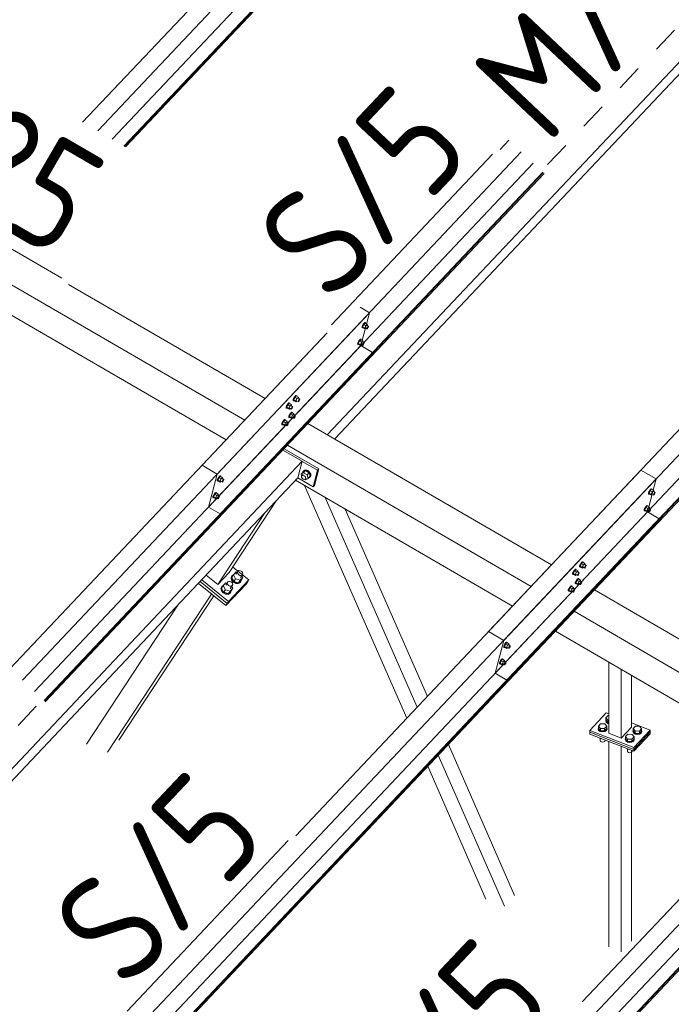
# Model space of a CAD drawing. Header units: millimetres. Extents: x -681 to 506, y -45 to 794.
# Tile 207 of 256: x -125 to -96, y 617 to 662. Entities that reach past the tile are written whole.
import ezdxf

# ---------------------------------------------------------------- set-up
doc = ezdxf.new("R2010")
doc.units = ezdxf.units.MM
doc.header["$LTSCALE"] = 0.6
doc.linetypes.add('XKITLINE00', pattern=[0])
doc.linetypes.add('XKITLINE02', pattern=[4, 2, -2])
for name, color, linetype, lineweight in [('Bolt', 7, 'Continuous', 0), ('Part', 2, 'Continuous', 0), ('PartMark', 3, 'Continuous', 0)]:
    doc.layers.add(name, color=color, linetype=linetype, lineweight=lineweight)
doc.styles.add('ISOCPEUR', font='ISOCPEUR.TTF')

msp = doc.modelspace()

# ---------------------------------------------------------------- linework, layer by layer
at = {"layer": 'Bolt', "color": 3, "linetype": 'XKITLINE00', "lineweight": 0}
for p, q in [((-109.786, 647.964), (-109.784, 648)), ((-109.786, 647.964), (-109.763, 647.951)), ((-109.763, 648.055), (-109.784, 648)), ((-109.729, 648.115), (-109.763, 648.055)), ((-109.763, 647.951), (-109.761, 647.986)), ((-109.746, 647.945), (-109.763, 647.951)), ((-109.761, 647.986), (-109.739, 648.042)), ((-109.704, 648.098), (-109.755, 647.993)), ((-109.662, 647.939), (-109.755, 647.993)), ((-109.755, 647.993), (-109.742, 647.954)), ((-109.737, 647.952), (-109.746, 647.945)), ((-109.742, 647.954), (-109.649, 647.901)), ((-109.739, 648.042), (-109.705, 648.102)), ((-109.691, 648.164), (-109.729, 648.115)), ((-109.705, 648.102), (-109.668, 648.15)), ((-109.641, 648.165), (-109.704, 648.098)), ((-109.611, 648.044), (-109.704, 648.098)), ((-109.659, 648.188), (-109.691, 648.164)), ((-109.668, 648.15), (-109.636, 648.175)), ((-109.662, 647.939), (-109.611, 648.044)), ((-109.662, 647.939), (-109.649, 647.901)), ((-109.643, 648.182), (-109.659, 648.188)), ((-109.649, 647.901), (-109.613, 647.939)), ((-109.643, 648.182), (-109.62, 648.169)), ((-109.641, 648.165), (-109.548, 648.111)), ((-109.636, 648.175), (-109.62, 648.169)), ((-109.634, 647.951), (-109.56, 647.908)), ((-109.62, 648.169), (-109.621, 648.153)), ((-109.548, 648.111), (-109.611, 648.044)), ((-109.563, 648.06), (-109.488, 648.017)), ((-109.56, 647.908), (-109.559, 647.926)), ((-109.552, 647.905), (-109.56, 647.908)), ((-109.559, 647.926), (-109.548, 647.954)), ((-109.536, 647.917), (-109.552, 647.905)), ((-109.535, 648.073), (-109.548, 648.111)), ((-109.548, 647.954), (-109.531, 647.984)), ((-109.546, 648.05), (-109.535, 648.073)), ((-109.517, 647.942), (-109.536, 647.917)), ((-109.531, 647.984), (-109.512, 648.008)), ((-109.5, 647.972), (-109.517, 647.942)), ((-109.512, 648.008), (-109.497, 648.02)), ((-109.49, 647.999), (-109.5, 647.972)), ((-109.497, 648.02), (-109.488, 648.017)), ((-109.488, 648.017), (-109.49, 647.999)), ((-109.888, 647.408), (-109.926, 647.36)), ((-109.903, 647.346), (-109.865, 647.395)), ((-109.838, 647.409), (-109.902, 647.342)), ((-109.857, 647.433), (-109.888, 647.408)), ((-109.865, 647.395), (-109.834, 647.419)), ((-109.84, 647.426), (-109.857, 647.433)), ((-109.84, 647.426), (-109.817, 647.413)), ((-109.838, 647.409), (-109.746, 647.356)), ((-109.834, 647.419), (-109.817, 647.413)), ((-109.817, 647.413), (-109.818, 647.398)), ((-109.984, 647.209), (-109.981, 647.244)), ((-109.984, 647.209), (-109.961, 647.195)), ((-109.96, 647.3), (-109.981, 647.244)), ((-109.961, 647.195), (-109.958, 647.231)), ((-109.944, 647.189), (-109.961, 647.195)), ((-109.926, 647.36), (-109.96, 647.3)), ((-109.958, 647.231), (-109.937, 647.286)), ((-109.902, 647.342), (-109.952, 647.237)), ((-109.859, 647.183), (-109.952, 647.237)), ((-109.952, 647.237), (-109.939, 647.199)), ((-109.935, 647.196), (-109.944, 647.189)), ((-109.939, 647.199), (-109.846, 647.145)), ((-109.937, 647.286), (-109.903, 647.346)), ((-109.809, 647.289), (-109.902, 647.342)), ((-109.859, 647.183), (-109.809, 647.289)), ((-109.859, 647.183), (-109.846, 647.145)), ((-109.846, 647.145), (-109.81, 647.183)), ((-109.832, 647.196), (-109.757, 647.153)), ((-109.746, 647.356), (-109.809, 647.289)), ((-109.76, 647.305), (-109.686, 647.261)), ((-109.757, 647.153), (-109.756, 647.17)), ((-109.749, 647.15), (-109.757, 647.153)), ((-109.756, 647.17), (-109.746, 647.198)), ((-109.733, 647.162), (-109.749, 647.15)), ((-109.733, 647.317), (-109.746, 647.356)), ((-109.746, 647.198), (-109.729, 647.228)), ((-109.743, 647.295), (-109.733, 647.317)), ((-109.715, 647.186), (-109.733, 647.162)), ((-109.729, 647.228), (-109.71, 647.252)), ((-109.698, 647.216), (-109.715, 647.186)), ((-109.71, 647.252), (-109.694, 647.265)), ((-109.687, 647.244), (-109.698, 647.216)), ((-109.694, 647.265), (-109.686, 647.261)), ((-109.686, 647.261), (-109.687, 647.244)), ((-112.89, 644.743), (-112.911, 644.688)), ((-112.856, 644.803), (-112.89, 644.743)), ((-112.888, 644.674), (-112.866, 644.729)), ((-112.831, 644.786), (-112.882, 644.68)), ((-112.866, 644.729), (-112.832, 644.789)), ((-112.818, 644.851), (-112.856, 644.803)), ((-112.832, 644.789), (-112.795, 644.838)), ((-112.768, 644.853), (-112.831, 644.786)), ((-112.738, 644.732), (-112.831, 644.786)), ((-112.787, 644.876), (-112.818, 644.851)), ((-112.795, 644.838), (-112.763, 644.862)), ((-112.789, 644.626), (-112.738, 644.732)), ((-112.77, 644.87), (-112.787, 644.876)), ((-112.77, 644.87), (-112.747, 644.856)), ((-112.768, 644.853), (-112.675, 644.799)), ((-112.763, 644.862), (-112.747, 644.856)), ((-112.747, 644.856), (-112.748, 644.841)), ((-112.675, 644.799), (-112.738, 644.732)), ((-112.69, 644.748), (-112.615, 644.705)), ((-112.662, 644.76), (-112.675, 644.799)), ((-112.673, 644.738), (-112.662, 644.76)), ((-112.639, 644.696), (-112.624, 644.708)), ((-112.624, 644.708), (-112.615, 644.705)), ((-113.23, 644.316), (-113.228, 644.352)), ((-113.23, 644.316), (-113.207, 644.303)), ((-113.207, 644.407), (-113.228, 644.352)), ((-113.173, 644.467), (-113.207, 644.407)), ((-113.207, 644.303), (-113.205, 644.338)), ((-113.191, 644.296), (-113.207, 644.303)), ((-113.205, 644.338), (-113.183, 644.393)), ((-113.148, 644.45), (-113.199, 644.344)), ((-113.106, 644.291), (-113.199, 644.344)), ((-113.199, 644.344), (-113.186, 644.306)), ((-113.181, 644.304), (-113.191, 644.296)), ((-113.186, 644.306), (-113.093, 644.252)), ((-113.183, 644.393), (-113.149, 644.453)), ((-113.135, 644.516), (-113.173, 644.467)), ((-113.149, 644.453), (-113.112, 644.502)), ((-113.085, 644.517), (-113.148, 644.45)), ((-113.055, 644.396), (-113.148, 644.45)), ((-113.104, 644.54), (-113.135, 644.516)), ((-113.112, 644.502), (-113.08, 644.527)), ((-113.106, 644.291), (-113.055, 644.396)), ((-113.106, 644.291), (-113.093, 644.252)), ((-113.087, 644.534), (-113.104, 644.54)), ((-113.093, 644.252), (-113.057, 644.291)), ((-113.087, 644.534), (-113.064, 644.52)), ((-113.085, 644.517), (-112.992, 644.463)), ((-113.08, 644.527), (-113.064, 644.52)), ((-113.078, 644.303), (-113.004, 644.26)), ((-113.064, 644.52), (-113.065, 644.505)), ((-112.992, 644.463), (-113.055, 644.396)), ((-113.007, 644.412), (-112.932, 644.369)), ((-113.004, 644.26), (-113.003, 644.278)), ((-112.996, 644.257), (-113.004, 644.26)), ((-113.003, 644.278), (-112.992, 644.305)), ((-112.98, 644.269), (-112.996, 644.257)), ((-112.979, 644.425), (-112.992, 644.463)), ((-112.992, 644.305), (-112.975, 644.335)), ((-112.99, 644.402), (-112.979, 644.425)), ((-112.961, 644.293), (-112.98, 644.269)), ((-112.975, 644.335), (-112.956, 644.36)), ((-112.944, 644.323), (-112.961, 644.293)), ((-112.956, 644.36), (-112.941, 644.372)), ((-112.934, 644.351), (-112.944, 644.323)), ((-112.941, 644.372), (-112.932, 644.369)), ((-112.932, 644.369), (-112.934, 644.351)), ((-112.913, 644.652), (-112.911, 644.688)), ((-112.913, 644.652), (-112.89, 644.639)), ((-112.89, 644.639), (-112.888, 644.674)), ((-112.873, 644.632), (-112.89, 644.639)), ((-112.789, 644.626), (-112.882, 644.68)), ((-112.882, 644.68), (-112.869, 644.642)), ((-112.864, 644.639), (-112.873, 644.632)), ((-112.869, 644.642), (-112.776, 644.588)), ((-112.789, 644.626), (-112.776, 644.588)), ((-112.776, 644.588), (-112.74, 644.626)), ((-112.761, 644.639), (-112.687, 644.596)), ((-112.687, 644.596), (-112.686, 644.614)), ((-112.679, 644.593), (-112.687, 644.596)), ((-112.686, 644.614), (-112.675, 644.641)), ((-112.663, 644.605), (-112.679, 644.593)), ((-112.675, 644.641), (-112.658, 644.671)), ((-112.644, 644.629), (-112.663, 644.605)), ((-112.658, 644.671), (-112.639, 644.696)), ((-112.627, 644.659), (-112.644, 644.629)), ((-112.617, 644.687), (-112.627, 644.659)), ((-112.615, 644.705), (-112.617, 644.687)), ((-113.111, 643.896), (-113.108, 643.932)), ((-113.111, 643.896), (-113.088, 643.883)), ((-113.087, 643.987), (-113.108, 643.932)), ((-113.088, 643.883), (-113.085, 643.918)), ((-113.071, 643.877), (-113.088, 643.883)), ((-113.053, 644.047), (-113.087, 643.987)), ((-113.085, 643.918), (-113.064, 643.974)), ((-113.029, 644.03), (-113.079, 643.925)), ((-112.986, 643.871), (-113.079, 643.925)), ((-113.079, 643.925), (-113.066, 643.887)), ((-113.062, 643.884), (-113.071, 643.877)), ((-113.066, 643.887), (-112.973, 643.833)), ((-113.064, 643.974), (-113.03, 644.034)), ((-113.015, 644.096), (-113.053, 644.047)), ((-113.03, 644.034), (-112.992, 644.082)), ((-112.965, 644.097), (-113.029, 644.03)), ((-112.936, 643.976), (-113.029, 644.03)), ((-112.984, 644.12), (-113.015, 644.096)), ((-112.992, 644.082), (-112.961, 644.107)), ((-112.986, 643.871), (-112.936, 643.976)), ((-112.986, 643.871), (-112.973, 643.833)), ((-112.967, 644.114), (-112.984, 644.12)), ((-112.973, 643.833), (-112.937, 643.871)), ((-112.967, 644.114), (-112.944, 644.101)), ((-112.965, 644.097), (-112.873, 644.043)), ((-112.961, 644.107), (-112.944, 644.101)), ((-112.959, 643.883), (-112.885, 643.84)), ((-112.944, 644.101), (-112.945, 644.085)), ((-112.873, 644.043), (-112.936, 643.976)), ((-112.887, 643.992), (-112.813, 643.949)), ((-112.885, 643.84), (-112.883, 643.858)), ((-112.876, 643.837), (-112.885, 643.84)), ((-112.883, 643.858), (-112.873, 643.886)), ((-112.86, 643.849), (-112.876, 643.837)), ((-112.86, 644.005), (-112.873, 644.043)), ((-112.873, 643.886), (-112.856, 643.916)), ((-112.87, 643.983), (-112.86, 644.005)), ((-112.842, 643.874), (-112.86, 643.849)), ((-112.856, 643.916), (-112.837, 643.94)), ((-112.825, 643.904), (-112.842, 643.874)), ((-112.837, 643.94), (-112.821, 643.952)), ((-112.814, 643.931), (-112.825, 643.904)), ((-112.821, 643.952), (-112.813, 643.949)), ((-112.813, 643.949), (-112.814, 643.931)), ((-113.428, 643.561), (-113.425, 643.596)), ((-113.428, 643.561), (-113.405, 643.547)), ((-113.404, 643.651), (-113.425, 643.596)), ((-113.405, 643.547), (-113.402, 643.583)), ((-113.388, 643.541), (-113.405, 643.547)), ((-113.37, 643.711), (-113.404, 643.651)), ((-113.402, 643.583), (-113.381, 643.638)), ((-113.346, 643.694), (-113.396, 643.589)), ((-113.303, 643.535), (-113.396, 643.589)), ((-113.396, 643.589), (-113.383, 643.551)), ((-113.379, 643.548), (-113.388, 643.541)), ((-113.383, 643.551), (-113.29, 643.497)), ((-113.381, 643.638), (-113.347, 643.698)), ((-113.332, 643.76), (-113.37, 643.711)), ((-113.347, 643.698), (-113.309, 643.747)), ((-113.283, 643.761), (-113.346, 643.694)), ((-113.253, 643.64), (-113.346, 643.694)), ((-113.301, 643.785), (-113.332, 643.76)), ((-113.309, 643.747), (-113.278, 643.771)), ((-113.303, 643.535), (-113.253, 643.64)), ((-113.303, 643.535), (-113.29, 643.497)), ((-113.284, 643.778), (-113.301, 643.785)), ((-113.29, 643.497), (-113.254, 643.535)), ((-113.284, 643.778), (-113.261, 643.765)), ((-113.283, 643.761), (-113.19, 643.707)), ((-113.278, 643.771), (-113.261, 643.765)), ((-113.276, 643.548), (-113.202, 643.504)), ((-113.261, 643.765), (-113.262, 643.749)), ((-113.19, 643.707), (-113.253, 643.64)), ((-113.204, 643.656), (-113.13, 643.613)), ((-113.202, 643.504), (-113.2, 643.522)), ((-113.193, 643.501), (-113.202, 643.504)), ((-113.2, 643.522), (-113.19, 643.55)), ((-113.178, 643.514), (-113.193, 643.501)), ((-113.177, 643.669), (-113.19, 643.707)), ((-113.19, 643.55), (-113.173, 643.58)), ((-113.187, 643.647), (-113.177, 643.669)), ((-113.159, 643.538), (-113.178, 643.514)), ((-113.173, 643.58), (-113.154, 643.604)), ((-113.142, 643.568), (-113.159, 643.538)), ((-113.154, 643.604), (-113.138, 643.616)), ((-113.131, 643.595), (-113.142, 643.568)), ((-113.138, 643.616), (-113.13, 643.613)), ((-113.13, 643.613), (-113.131, 643.595)), ((-116.3, 641.154), (-116.334, 641.094)), ((-116.275, 641.137), (-116.326, 641.032)), ((-116.311, 641.081), (-116.277, 641.141)), ((-116.262, 641.203), (-116.3, 641.154)), ((-116.277, 641.141), (-116.239, 641.19)), ((-116.212, 641.204), (-116.275, 641.137)), ((-116.182, 641.083), (-116.275, 641.137)), ((-116.231, 641.228), (-116.262, 641.203)), ((-116.239, 641.19), (-116.207, 641.214)), ((-116.214, 641.221), (-116.231, 641.228)), ((-116.214, 641.221), (-116.191, 641.208)), ((-116.212, 641.204), (-116.119, 641.15)), ((-116.207, 641.214), (-116.191, 641.208)), ((-116.191, 641.208), (-116.192, 641.193)), ((-116.119, 641.15), (-116.182, 641.083)), ((-116.106, 641.112), (-116.119, 641.15)), ((-112.55, 641.299), (-112.458, 641.397)), ((-112.55, 641.299), (-112.44, 641.366)), ((-112.524, 641.217), (-112.55, 641.299)), ((-112.528, 641.211), (-112.506, 641.241)), ((-112.525, 641.166), (-112.528, 641.211)), ((-112.499, 641.118), (-112.525, 641.166)), ((-112.506, 641.241), (-112.459, 641.29)), ((-112.506, 641.241), (-112.464, 641.249)), ((-112.469, 641.403), (-112.427, 641.46)), ((-112.468, 641.386), (-112.469, 641.403)), ((-112.464, 641.249), (-112.415, 641.233)), ((-112.348, 641.464), (-112.458, 641.397)), ((-112.44, 641.366), (-112.348, 641.464)), ((-112.44, 641.366), (-112.279, 641.272)), ((-112.427, 641.46), (-112.41, 641.478)), ((-112.427, 641.46), (-112.351, 641.474)), ((-112.415, 641.233), (-112.371, 641.195)), ((-112.334, 641.493), (-112.41, 641.478)), ((-112.371, 641.195), (-112.345, 641.148)), ((-112.351, 641.474), (-112.26, 641.443)), ((-112.187, 641.37), (-112.348, 641.464)), ((-112.345, 641.148), (-112.342, 641.103)), ((-112.243, 641.462), (-112.334, 641.493)), ((-112.279, 641.272), (-112.187, 641.37)), ((-112.228, 641.112), (-112.279, 641.272)), ((-112.26, 641.443), (-112.179, 641.375)), ((-112.162, 641.393), (-112.243, 641.462)), ((-112.228, 641.112), (-112.136, 641.21)), ((-112.166, 641.147), (-112.202, 641.14)), ((-112.136, 641.21), (-112.187, 641.37)), ((-112.179, 641.375), (-112.13, 641.287)), ((-112.125, 641.204), (-112.166, 641.147)), ((-112.166, 641.147), (-112.149, 641.166)), ((-112.112, 641.305), (-112.162, 641.393)), ((-112.149, 641.166), (-112.107, 641.222)), ((-112.13, 641.287), (-112.125, 641.204)), ((-112.107, 641.222), (-112.112, 641.305)), ((-116.357, 641.004), (-116.355, 641.039)), ((-116.357, 641.004), (-116.334, 640.99)), ((-116.334, 641.094), (-116.355, 641.039)), ((-116.334, 640.99), (-116.332, 641.026)), ((-116.318, 640.984), (-116.334, 640.99)), ((-116.332, 641.026), (-116.311, 641.081)), ((-116.233, 640.978), (-116.326, 641.032)), ((-116.326, 641.032), (-116.313, 640.994)), ((-116.308, 640.991), (-116.318, 640.984)), ((-116.313, 640.994), (-116.22, 640.94)), ((-116.233, 640.978), (-116.182, 641.083)), ((-116.233, 640.978), (-116.22, 640.94)), ((-116.22, 640.94), (-116.184, 640.978)), ((-116.205, 640.991), (-116.131, 640.948)), ((-116.134, 641.1), (-116.059, 641.056)), ((-116.131, 640.948), (-116.13, 640.965)), ((-116.123, 640.944), (-116.131, 640.948)), ((-116.13, 640.965), (-116.119, 640.993)), ((-116.107, 640.957), (-116.123, 640.944)), ((-116.119, 640.993), (-116.102, 641.023)), ((-116.117, 641.09), (-116.106, 641.112)), ((-116.088, 640.981), (-116.107, 640.957)), ((-116.102, 641.023), (-116.083, 641.047)), ((-116.071, 641.011), (-116.088, 640.981)), ((-116.083, 641.047), (-116.068, 641.06)), ((-116.061, 641.039), (-116.071, 641.011)), ((-116.068, 641.06), (-116.059, 641.056)), ((-116.059, 641.056), (-116.061, 641.039)), ((-112.455, 641.081), (-112.499, 641.118)), ((-112.406, 641.065), (-112.455, 641.081)), ((-112.364, 641.072), (-112.406, 641.065)), ((-112.379, 641.07), (-112.338, 641.046)), ((-112.364, 641.072), (-112.318, 641.121)), ((-112.342, 641.103), (-112.364, 641.072)), ((-112.338, 641.046), (-112.228, 641.112)), ((-116.555, 640.248), (-116.552, 640.284)), ((-116.555, 640.248), (-116.532, 640.235)), ((-116.531, 640.339), (-116.552, 640.284)), ((-116.532, 640.235), (-116.529, 640.27)), ((-116.515, 640.228), (-116.532, 640.235)), ((-116.497, 640.399), (-116.531, 640.339)), ((-116.529, 640.27), (-116.508, 640.325)), ((-116.473, 640.382), (-116.523, 640.277)), ((-116.43, 640.223), (-116.523, 640.277)), ((-116.523, 640.277), (-116.51, 640.238)), ((-116.506, 640.236), (-116.515, 640.228)), ((-116.51, 640.238), (-116.417, 640.184)), ((-116.508, 640.325), (-116.474, 640.385)), ((-116.459, 640.448), (-116.497, 640.399)), ((-116.474, 640.385), (-116.436, 640.434)), ((-116.41, 640.449), (-116.473, 640.382)), ((-116.38, 640.328), (-116.473, 640.382)), ((-116.428, 640.472), (-116.459, 640.448)), ((-116.436, 640.434), (-116.405, 640.459)), ((-116.43, 640.223), (-116.38, 640.328)), ((-116.411, 640.466), (-116.428, 640.472)), ((-116.411, 640.466), (-116.388, 640.452)), ((-116.41, 640.449), (-116.317, 640.395)), ((-116.405, 640.459), (-116.388, 640.452)), ((-116.403, 640.235), (-116.329, 640.192)), ((-116.388, 640.452), (-116.389, 640.437)), ((-116.317, 640.395), (-116.38, 640.328)), ((-116.331, 640.344), (-116.257, 640.301)), ((-116.327, 640.21), (-116.317, 640.237)), ((-116.304, 640.357), (-116.317, 640.395)), ((-116.317, 640.237), (-116.3, 640.267)), ((-116.314, 640.334), (-116.304, 640.357)), ((-116.3, 640.267), (-116.281, 640.292)), ((-116.269, 640.255), (-116.286, 640.225)), ((-116.281, 640.292), (-116.265, 640.304)), ((-116.258, 640.283), (-116.269, 640.255)), ((-116.265, 640.304), (-116.257, 640.301)), ((-116.257, 640.301), (-116.258, 640.283)), ((-96.778, 640.413), (-96.776, 640.449)), ((-96.778, 640.413), (-96.755, 640.4)), ((-96.755, 640.504), (-96.776, 640.449)), ((-96.721, 640.564), (-96.755, 640.504)), ((-96.755, 640.4), (-96.752, 640.435)), ((-96.738, 640.393), (-96.755, 640.4)), ((-96.752, 640.435), (-96.731, 640.49)), ((-96.696, 640.547), (-96.747, 640.441)), ((-96.654, 640.388), (-96.747, 640.441)), ((-96.747, 640.441), (-96.734, 640.403)), ((-96.729, 640.401), (-96.738, 640.393)), ((-96.734, 640.403), (-96.641, 640.349)), ((-96.731, 640.49), (-96.697, 640.55)), ((-96.683, 640.613), (-96.721, 640.564)), ((-96.697, 640.55), (-96.66, 640.599)), ((-96.633, 640.614), (-96.696, 640.547)), ((-96.603, 640.493), (-96.696, 640.547)), ((-96.651, 640.637), (-96.683, 640.613)), ((-96.66, 640.599), (-96.628, 640.624)), ((-96.654, 640.388), (-96.603, 640.493)), ((-96.654, 640.388), (-96.641, 640.349)), ((-96.635, 640.631), (-96.651, 640.637)), ((-96.641, 640.349), (-96.605, 640.388)), ((-96.635, 640.631), (-96.612, 640.617)), ((-96.633, 640.614), (-96.54, 640.56)), ((-96.628, 640.624), (-96.612, 640.617)), ((-96.626, 640.4), (-96.552, 640.357)), ((-96.612, 640.617), (-96.613, 640.602)), ((-96.54, 640.56), (-96.603, 640.493)), ((-96.554, 640.509), (-96.48, 640.466)), ((-96.552, 640.357), (-96.551, 640.375)), ((-96.544, 640.354), (-96.552, 640.357)), ((-96.551, 640.375), (-96.54, 640.402)), ((-96.528, 640.366), (-96.544, 640.354)), ((-96.527, 640.521), (-96.54, 640.56)), ((-96.54, 640.402), (-96.523, 640.432)), ((-96.538, 640.499), (-96.527, 640.521)), ((-96.509, 640.39), (-96.528, 640.366)), ((-96.523, 640.432), (-96.504, 640.457)), ((-96.492, 640.42), (-96.509, 640.39)), ((-96.504, 640.457), (-96.488, 640.469)), ((-96.481, 640.448), (-96.492, 640.42)), ((-96.488, 640.469), (-96.48, 640.466)), ((-96.48, 640.466), (-96.481, 640.448)), ((-116.43, 640.223), (-116.417, 640.184)), ((-116.417, 640.184), (-116.381, 640.223)), ((-116.329, 640.192), (-116.327, 640.21)), ((-116.32, 640.189), (-116.329, 640.192)), ((-116.305, 640.201), (-116.32, 640.189)), ((-116.286, 640.225), (-116.305, 640.201)), ((-96.918, 639.808), (-96.952, 639.748)), ((-96.894, 639.791), (-96.944, 639.686)), ((-96.929, 639.735), (-96.895, 639.795)), ((-96.88, 639.857), (-96.918, 639.808)), ((-96.895, 639.795), (-96.857, 639.844)), ((-96.83, 639.858), (-96.894, 639.791)), ((-96.801, 639.737), (-96.894, 639.791)), ((-96.849, 639.882), (-96.88, 639.857)), ((-96.857, 639.844), (-96.826, 639.868)), ((-96.832, 639.875), (-96.849, 639.882)), ((-96.832, 639.875), (-96.809, 639.862)), ((-96.83, 639.858), (-96.737, 639.804)), ((-96.826, 639.868), (-96.809, 639.862)), ((-96.809, 639.862), (-96.81, 639.846)), ((-96.737, 639.804), (-96.801, 639.737)), ((-96.725, 639.766), (-96.737, 639.804)), ((-96.976, 639.658), (-96.973, 639.693)), ((-96.976, 639.658), (-96.953, 639.644)), ((-96.952, 639.748), (-96.973, 639.693)), ((-96.953, 639.644), (-96.95, 639.68)), ((-96.936, 639.638), (-96.953, 639.644)), ((-96.95, 639.68), (-96.929, 639.735)), ((-96.851, 639.632), (-96.944, 639.686)), ((-96.944, 639.686), (-96.931, 639.648)), ((-96.927, 639.645), (-96.936, 639.638)), ((-96.931, 639.648), (-96.838, 639.594)), ((-96.851, 639.632), (-96.801, 639.737)), ((-96.851, 639.632), (-96.838, 639.594)), ((-96.838, 639.594), (-96.802, 639.632)), ((-96.824, 639.645), (-96.749, 639.601)), ((-96.752, 639.753), (-96.678, 639.71)), ((-96.749, 639.601), (-96.748, 639.619)), ((-96.741, 639.598), (-96.749, 639.601)), ((-96.748, 639.619), (-96.738, 639.647)), ((-96.725, 639.61), (-96.741, 639.598)), ((-96.738, 639.647), (-96.721, 639.677)), ((-96.735, 639.744), (-96.725, 639.766)), ((-96.706, 639.635), (-96.725, 639.61)), ((-96.721, 639.677), (-96.702, 639.701)), ((-96.689, 639.665), (-96.706, 639.635)), ((-96.702, 639.701), (-96.686, 639.713)), ((-96.679, 639.692), (-96.689, 639.665)), ((-96.686, 639.713), (-96.678, 639.71)), ((-96.678, 639.71), (-96.679, 639.692)), ((-99.905, 637.101), (-99.903, 637.136)), ((-99.882, 637.191), (-99.903, 637.136)), ((-99.848, 637.251), (-99.882, 637.191)), ((-99.882, 637.087), (-99.879, 637.123)), ((-99.879, 637.123), (-99.858, 637.178)), ((-99.823, 637.234), (-99.874, 637.129)), ((-99.781, 637.075), (-99.874, 637.129)), ((-99.874, 637.129), (-99.861, 637.091)), ((-99.858, 637.178), (-99.824, 637.238)), ((-99.81, 637.3), (-99.848, 637.251)), ((-99.824, 637.238), (-99.787, 637.287)), ((-99.76, 637.301), (-99.823, 637.234)), ((-99.73, 637.18), (-99.823, 637.234)), ((-99.778, 637.325), (-99.81, 637.3)), ((-99.787, 637.287), (-99.755, 637.311)), ((-99.781, 637.075), (-99.73, 637.18)), ((-99.762, 637.318), (-99.778, 637.325)), ((-99.762, 637.318), (-99.739, 637.305)), ((-99.76, 637.301), (-99.667, 637.247)), ((-99.755, 637.311), (-99.739, 637.305)), ((-99.739, 637.305), (-99.74, 637.289)), ((-99.667, 637.247), (-99.73, 637.18)), ((-99.682, 637.196), (-99.607, 637.153)), ((-99.654, 637.209), (-99.667, 637.247)), ((-99.667, 637.09), (-99.65, 637.12)), ((-99.665, 637.187), (-99.654, 637.209)), ((-99.65, 637.12), (-99.631, 637.144)), ((-99.619, 637.108), (-99.636, 637.078)), ((-99.631, 637.144), (-99.616, 637.156)), ((-99.608, 637.136), (-99.619, 637.108)), ((-99.616, 637.156), (-99.607, 637.153)), ((-99.607, 637.153), (-99.608, 637.136)), ((-115.691, 636.685), (-115.729, 636.597)), ((-115.713, 636.622), (-115.675, 636.709)), ((-115.701, 636.618), (-115.624, 636.735)), ((-115.691, 636.685), (-115.675, 636.709)), ((-115.675, 636.709), (-115.621, 636.738)), ((-115.504, 636.861), (-115.624, 636.735)), ((-115.624, 636.735), (-115.529, 636.546)), ((-115.512, 636.756), (-115.42, 636.897)), ((-115.453, 636.847), (-115.504, 636.861)), ((-115.44, 636.849), (-115.42, 636.897)), ((-115.428, 636.792), (-115.44, 636.849)), ((-115.386, 636.74), (-115.428, 636.792)), ((-115.42, 636.897), (-115.371, 636.923)), ((-115.325, 636.708), (-115.386, 636.74)), ((-115.371, 636.923), (-115.308, 636.919)), ((-115.262, 636.705), (-115.325, 636.708)), ((-115.308, 636.919), (-115.247, 636.887)), ((-115.306, 636.589), (-115.213, 636.73)), ((-115.213, 636.73), (-115.262, 636.705)), ((-115.247, 636.887), (-115.205, 636.835)), ((-115.237, 636.694), (-115.194, 636.611)), ((-115.192, 636.778), (-115.213, 636.73)), ((-115.205, 636.835), (-115.192, 636.778)), ((-100.222, 636.765), (-100.22, 636.8)), ((-100.222, 636.765), (-100.199, 636.751)), ((-100.199, 636.856), (-100.22, 636.8)), ((-100.165, 636.916), (-100.199, 636.856)), ((-100.199, 636.751), (-100.197, 636.787)), ((-100.182, 636.745), (-100.199, 636.751)), ((-100.197, 636.787), (-100.175, 636.842)), ((-100.14, 636.898), (-100.191, 636.793)), ((-100.098, 636.739), (-100.191, 636.793)), ((-100.191, 636.793), (-100.178, 636.755)), ((-100.173, 636.752), (-100.182, 636.745)), ((-100.178, 636.755), (-100.085, 636.701)), ((-100.175, 636.842), (-100.141, 636.902)), ((-100.127, 636.964), (-100.165, 636.916)), ((-100.141, 636.902), (-100.104, 636.951)), ((-100.077, 636.965), (-100.14, 636.898)), ((-100.047, 636.845), (-100.14, 636.898)), ((-100.095, 636.989), (-100.127, 636.964)), ((-100.104, 636.951), (-100.072, 636.975)), ((-100.098, 636.739), (-100.047, 636.845)), ((-100.098, 636.739), (-100.085, 636.701)), ((-100.079, 636.982), (-100.095, 636.989)), ((-100.085, 636.701), (-100.049, 636.739)), ((-100.079, 636.982), (-100.056, 636.969)), ((-100.077, 636.965), (-99.984, 636.911)), ((-100.072, 636.975), (-100.056, 636.969)), ((-100.07, 636.752), (-99.996, 636.709)), ((-100.056, 636.969), (-100.057, 636.954)), ((-99.984, 636.911), (-100.047, 636.845)), ((-99.999, 636.861), (-99.924, 636.817)), ((-99.996, 636.709), (-99.995, 636.726)), ((-99.988, 636.706), (-99.996, 636.709)), ((-99.995, 636.726), (-99.984, 636.754)), ((-99.972, 636.718), (-99.988, 636.706)), ((-99.971, 636.873), (-99.984, 636.911)), ((-99.984, 636.754), (-99.967, 636.784)), ((-99.982, 636.851), (-99.971, 636.873)), ((-99.953, 636.742), (-99.972, 636.718)), ((-99.967, 636.784), (-99.948, 636.808)), ((-99.936, 636.772), (-99.953, 636.742)), ((-99.948, 636.808), (-99.933, 636.821)), ((-99.926, 636.8), (-99.936, 636.772)), ((-99.933, 636.821), (-99.924, 636.817)), ((-99.924, 636.817), (-99.926, 636.8)), ((-99.905, 637.101), (-99.882, 637.087)), ((-99.865, 637.081), (-99.882, 637.087)), ((-99.856, 637.088), (-99.865, 637.081)), ((-99.861, 637.091), (-99.768, 637.037)), ((-99.781, 637.075), (-99.768, 637.037)), ((-99.768, 637.037), (-99.732, 637.075)), ((-99.753, 637.088), (-99.679, 637.045)), ((-99.679, 637.045), (-99.678, 637.062)), ((-99.671, 637.041), (-99.679, 637.045)), ((-99.678, 637.062), (-99.667, 637.09)), ((-99.655, 637.054), (-99.671, 637.041)), ((-99.636, 637.078), (-99.655, 637.054)), ((-116.174, 636.133), (-116.136, 636.221)), ((-116.162, 636.13), (-116.085, 636.246)), ((-116.152, 636.196), (-116.136, 636.221)), ((-116.136, 636.221), (-116.082, 636.249)), ((-115.965, 636.373), (-116.085, 636.246)), ((-116.085, 636.246), (-115.99, 636.057)), ((-115.974, 636.268), (-115.881, 636.409)), ((-115.914, 636.358), (-115.965, 636.373)), ((-115.901, 636.361), (-115.881, 636.409)), ((-115.889, 636.304), (-115.901, 636.361)), ((-115.847, 636.252), (-115.889, 636.304)), ((-115.881, 636.409), (-115.832, 636.434)), ((-115.786, 636.22), (-115.847, 636.252)), ((-115.832, 636.434), (-115.769, 636.43)), ((-115.723, 636.216), (-115.786, 636.22)), ((-115.769, 636.43), (-115.708, 636.398)), ((-115.767, 636.1), (-115.674, 636.242)), ((-115.729, 636.597), (-115.706, 636.492)), ((-115.674, 636.242), (-115.723, 636.216)), ((-115.69, 636.516), (-115.713, 636.622)), ((-115.708, 636.398), (-115.666, 636.347)), ((-115.706, 636.492), (-115.629, 636.397)), ((-115.606, 636.429), (-115.701, 636.618)), ((-115.613, 636.422), (-115.69, 636.516)), ((-115.654, 636.289), (-115.674, 636.242)), ((-115.666, 636.347), (-115.654, 636.289)), ((-115.629, 636.397), (-115.517, 636.339)), ((-115.501, 636.363), (-115.613, 636.422)), ((-115.529, 636.546), (-115.606, 636.429)), ((-115.606, 636.429), (-115.391, 636.367)), ((-115.529, 636.546), (-115.314, 636.484)), ((-115.517, 636.339), (-115.402, 636.332)), ((-115.385, 636.356), (-115.501, 636.363)), ((-115.402, 636.332), (-115.313, 636.378)), ((-115.391, 636.367), (-115.271, 636.494)), ((-115.391, 636.367), (-115.314, 636.484)), ((-115.297, 636.403), (-115.385, 636.356)), ((-115.314, 636.484), (-115.194, 636.611)), ((-115.313, 636.378), (-115.297, 636.403)), ((-115.259, 636.49), (-115.297, 636.403)), ((-115.194, 636.611), (-115.271, 636.494)), ((-115.262, 636.508), (-115.259, 636.49)), ((-100.293, 636.233), (-100.324, 636.209)), ((-100.301, 636.195), (-100.27, 636.22)), ((-100.276, 636.227), (-100.293, 636.233)), ((-100.276, 636.227), (-100.253, 636.213)), ((-100.27, 636.22), (-100.253, 636.213)), ((-100.253, 636.213), (-100.254, 636.198)), ((-100.103, 636.345), (-100.1, 636.381)), ((-100.103, 636.345), (-100.08, 636.332)), ((-100.079, 636.436), (-100.1, 636.381)), ((-100.08, 636.332), (-100.077, 636.367)), ((-100.063, 636.325), (-100.08, 636.332)), ((-100.045, 636.496), (-100.079, 636.436)), ((-100.077, 636.367), (-100.056, 636.422)), ((-100.021, 636.479), (-100.071, 636.373)), ((-99.978, 636.32), (-100.071, 636.373)), ((-100.071, 636.373), (-100.058, 636.335)), ((-100.054, 636.333), (-100.063, 636.325)), ((-100.058, 636.335), (-99.965, 636.281)), ((-100.056, 636.422), (-100.022, 636.482)), ((-100.007, 636.545), (-100.045, 636.496)), ((-100.022, 636.482), (-99.984, 636.531)), ((-99.957, 636.546), (-100.021, 636.479)), ((-99.928, 636.425), (-100.021, 636.479)), ((-99.976, 636.569), (-100.007, 636.545)), ((-99.984, 636.531), (-99.953, 636.556)), ((-99.978, 636.32), (-99.928, 636.425)), ((-99.978, 636.32), (-99.965, 636.281)), ((-99.959, 636.563), (-99.976, 636.569)), ((-99.965, 636.281), (-99.929, 636.32)), ((-99.959, 636.563), (-99.936, 636.549)), ((-99.957, 636.546), (-99.865, 636.492)), ((-99.953, 636.556), (-99.936, 636.549)), ((-99.951, 636.332), (-99.876, 636.289)), ((-99.936, 636.549), (-99.937, 636.534)), ((-99.865, 636.492), (-99.928, 636.425)), ((-99.879, 636.441), (-99.805, 636.398)), ((-99.876, 636.289), (-99.875, 636.307)), ((-99.868, 636.286), (-99.876, 636.289)), ((-99.875, 636.307), (-99.865, 636.334)), ((-99.852, 636.298), (-99.868, 636.286)), ((-99.852, 636.454), (-99.865, 636.492)), ((-99.865, 636.334), (-99.848, 636.364)), ((-99.862, 636.431), (-99.852, 636.454)), ((-99.834, 636.322), (-99.852, 636.298)), ((-99.848, 636.364), (-99.829, 636.389)), ((-99.817, 636.352), (-99.834, 636.322)), ((-99.829, 636.389), (-99.813, 636.401)), ((-99.806, 636.38), (-99.817, 636.352)), ((-99.813, 636.401), (-99.805, 636.398)), ((-99.805, 636.398), (-99.806, 636.38)), ((-116.152, 636.196), (-116.19, 636.109)), ((-116.19, 636.109), (-116.168, 636.003)), ((-116.151, 636.028), (-116.174, 636.133)), ((-116.168, 636.003), (-116.09, 635.909)), ((-116.067, 635.941), (-116.162, 636.13)), ((-116.074, 635.933), (-116.151, 636.028)), ((-116.09, 635.909), (-115.978, 635.85)), ((-115.962, 635.875), (-116.074, 635.933)), ((-115.99, 636.057), (-116.067, 635.941)), ((-116.067, 635.941), (-115.852, 635.879)), ((-115.99, 636.057), (-115.775, 635.995)), ((-115.978, 635.85), (-115.863, 635.843)), ((-115.847, 635.868), (-115.962, 635.875)), ((-115.863, 635.843), (-115.774, 635.89)), ((-115.852, 635.879), (-115.732, 636.006)), ((-115.852, 635.879), (-115.775, 635.995)), ((-115.758, 635.914), (-115.847, 635.868)), ((-115.775, 635.995), (-115.656, 636.122)), ((-115.774, 635.89), (-115.758, 635.914)), ((-115.72, 636.002), (-115.758, 635.914)), ((-115.656, 636.122), (-115.732, 636.006)), ((-115.723, 636.019), (-115.72, 636.002)), ((-115.698, 636.206), (-115.656, 636.122)), ((-100.42, 636.009), (-100.417, 636.045)), ((-100.42, 636.009), (-100.397, 635.996)), ((-100.396, 636.1), (-100.417, 636.045)), ((-100.397, 635.996), (-100.394, 636.031)), ((-100.38, 635.989), (-100.397, 635.996)), ((-100.362, 636.16), (-100.396, 636.1)), ((-100.394, 636.031), (-100.373, 636.087)), ((-100.338, 636.143), (-100.388, 636.038)), ((-100.295, 635.984), (-100.388, 636.038)), ((-100.388, 636.038), (-100.375, 635.999)), ((-100.371, 635.997), (-100.38, 635.989)), ((-100.375, 635.999), (-100.282, 635.945)), ((-100.373, 636.087), (-100.339, 636.147)), ((-100.324, 636.209), (-100.362, 636.16)), ((-100.339, 636.147), (-100.301, 636.195)), ((-100.274, 636.21), (-100.338, 636.143)), ((-100.245, 636.089), (-100.338, 636.143)), ((-100.295, 635.984), (-100.245, 636.089)), ((-100.295, 635.984), (-100.282, 635.945)), ((-100.282, 635.945), (-100.246, 635.984)), ((-100.274, 636.21), (-100.182, 636.156)), ((-100.268, 635.996), (-100.193, 635.953)), ((-100.182, 636.156), (-100.245, 636.089)), ((-100.196, 636.105), (-100.122, 636.062)), ((-100.193, 635.953), (-100.192, 635.971)), ((-100.185, 635.95), (-100.193, 635.953)), ((-100.192, 635.971), (-100.182, 635.998)), ((-100.169, 635.962), (-100.185, 635.95)), ((-100.169, 636.118), (-100.182, 636.156)), ((-100.182, 635.998), (-100.165, 636.028)), ((-100.179, 636.095), (-100.169, 636.118)), ((-100.151, 635.987), (-100.169, 635.962)), ((-100.165, 636.028), (-100.146, 636.053)), ((-100.134, 636.017), (-100.151, 635.987)), ((-100.146, 636.053), (-100.13, 636.065)), ((-100.123, 636.044), (-100.134, 636.017)), ((-100.13, 636.065), (-100.122, 636.062)), ((-100.122, 636.062), (-100.123, 636.044)), ((-103.326, 633.543), (-103.347, 633.488)), ((-103.292, 633.603), (-103.326, 633.543)), ((-103.324, 633.474), (-103.302, 633.53)), ((-103.267, 633.586), (-103.318, 633.481)), ((-103.302, 633.53), (-103.268, 633.59)), ((-103.254, 633.652), (-103.292, 633.603)), ((-103.268, 633.59), (-103.231, 633.638)), ((-103.204, 633.653), (-103.267, 633.586)), ((-103.174, 633.532), (-103.267, 633.586)), ((-103.223, 633.676), (-103.254, 633.652)), ((-103.231, 633.638), (-103.199, 633.663)), ((-103.225, 633.427), (-103.174, 633.532)), ((-103.206, 633.67), (-103.223, 633.676)), ((-103.206, 633.67), (-103.183, 633.657)), ((-103.204, 633.653), (-103.111, 633.599)), ((-103.199, 633.663), (-103.183, 633.657)), ((-103.183, 633.657), (-103.184, 633.641)), ((-103.111, 633.599), (-103.174, 633.532)), ((-103.126, 633.548), (-103.051, 633.505)), ((-103.098, 633.561), (-103.111, 633.599)), ((-103.109, 633.539), (-103.098, 633.561)), ((-103.349, 633.452), (-103.347, 633.488)), ((-103.349, 633.452), (-103.326, 633.439)), ((-103.326, 633.439), (-103.324, 633.474)), ((-103.31, 633.433), (-103.326, 633.439)), ((-103.225, 633.427), (-103.318, 633.481)), ((-103.318, 633.481), (-103.305, 633.442)), ((-103.3, 633.44), (-103.31, 633.433)), ((-103.305, 633.442), (-103.212, 633.389)), ((-103.225, 633.427), (-103.212, 633.389)), ((-103.212, 633.389), (-103.176, 633.427)), ((-103.197, 633.439), (-103.123, 633.396)), ((-103.123, 633.396), (-103.122, 633.414)), ((-103.115, 633.393), (-103.123, 633.396)), ((-103.122, 633.414), (-103.111, 633.442)), ((-103.099, 633.405), (-103.115, 633.393)), ((-103.111, 633.442), (-103.094, 633.472)), ((-103.08, 633.43), (-103.099, 633.405)), ((-103.094, 633.472), (-103.075, 633.496)), ((-103.063, 633.46), (-103.08, 633.43)), ((-103.075, 633.496), (-103.06, 633.508)), ((-103.053, 633.487), (-103.063, 633.46)), ((-103.06, 633.508), (-103.051, 633.505)), ((-103.051, 633.505), (-103.053, 633.487)), ((-103.547, 632.697), (-103.544, 632.732)), ((-103.547, 632.697), (-103.524, 632.683)), ((-103.523, 632.788), (-103.544, 632.732)), ((-103.524, 632.683), (-103.521, 632.719)), ((-103.507, 632.677), (-103.524, 632.683)), ((-103.489, 632.848), (-103.523, 632.788)), ((-103.521, 632.719), (-103.5, 632.774)), ((-103.465, 632.831), (-103.515, 632.725)), ((-103.422, 632.671), (-103.515, 632.725)), ((-103.515, 632.725), (-103.502, 632.687)), ((-103.498, 632.684), (-103.507, 632.677)), ((-103.502, 632.687), (-103.409, 632.633)), ((-103.5, 632.774), (-103.466, 632.834)), ((-103.451, 632.896), (-103.489, 632.848)), ((-103.466, 632.834), (-103.428, 632.883)), ((-103.402, 632.897), (-103.465, 632.831)), ((-103.372, 632.777), (-103.465, 632.831)), ((-103.42, 632.921), (-103.451, 632.896)), ((-103.428, 632.883), (-103.397, 632.907)), ((-103.422, 632.671), (-103.372, 632.777)), ((-103.422, 632.671), (-103.409, 632.633)), ((-103.403, 632.914), (-103.42, 632.921)), ((-103.409, 632.633), (-103.373, 632.671)), ((-103.403, 632.914), (-103.38, 632.901)), ((-103.402, 632.897), (-103.309, 632.844)), ((-103.397, 632.907), (-103.38, 632.901)), ((-103.395, 632.684), (-103.321, 632.641)), ((-103.38, 632.901), (-103.381, 632.886)), ((-103.309, 632.844), (-103.372, 632.777)), ((-103.323, 632.793), (-103.249, 632.75)), ((-103.321, 632.641), (-103.319, 632.658)), ((-103.312, 632.638), (-103.321, 632.641)), ((-103.319, 632.658), (-103.309, 632.686)), ((-103.297, 632.65), (-103.312, 632.638)), ((-103.296, 632.805), (-103.309, 632.844)), ((-103.309, 632.686), (-103.292, 632.716)), ((-103.306, 632.783), (-103.296, 632.805)), ((-103.278, 632.674), (-103.297, 632.65)), ((-103.292, 632.716), (-103.273, 632.74)), ((-103.261, 632.704), (-103.278, 632.674)), ((-103.273, 632.74), (-103.257, 632.753)), ((-103.25, 632.732), (-103.261, 632.704)), ((-103.257, 632.753), (-103.249, 632.75)), ((-103.249, 632.75), (-103.25, 632.732)), ((-99.051, 629.867), (-98.952, 629.972)), ((-98.952, 629.972), (-98.759, 629.97)), ((-98.759, 629.97), (-98.667, 629.861)), ((-98.719, 630.127), (-98.706, 630.156)), ((-98.693, 630.06), (-98.719, 630.127)), ((-98.719, 630.101), (-98.719, 630.127)), ((-98.719, 630.101), (-98.693, 630.035)), ((-98.706, 630.233), (-98.606, 630.339)), ((-98.706, 630.127), (-98.706, 630.233)), ((-98.613, 630.124), (-98.706, 630.233)), ((-98.613, 630.018), (-98.706, 630.127)), ((-98.62, 630.011), (-98.693, 630.06)), ((-98.693, 630.035), (-98.62, 629.985)), ((-98.584, 630.004), (-98.62, 630.011)), ((-98.62, 629.985), (-98.584, 629.979)), ((-98.613, 630.018), (-98.613, 630.124)), ((-98.584, 630.124), (-98.613, 630.124)), ((-98.584, 630.018), (-98.613, 630.018)), ((-98.606, 630.339), (-98.584, 630.338)), ((-99.065, 629.76), (-99.051, 629.789)), ((-99.039, 629.694), (-99.065, 629.76)), ((-99.065, 629.735), (-99.065, 629.76)), ((-99.065, 629.735), (-99.039, 629.668)), ((-99.051, 629.76), (-99.051, 629.867)), ((-98.959, 629.758), (-99.051, 629.867)), ((-99.051, 629.76), (-98.959, 629.652)), ((-98.966, 629.645), (-99.039, 629.694)), ((-99.039, 629.668), (-98.966, 629.619)), ((-98.864, 629.625), (-98.966, 629.645)), ((-98.966, 629.619), (-98.864, 629.6)), ((-98.959, 629.652), (-98.959, 629.758)), ((-98.766, 629.755), (-98.959, 629.758)), ((-98.959, 629.652), (-98.766, 629.649)), ((-98.76, 629.642), (-98.864, 629.625)), ((-98.864, 629.6), (-98.76, 629.616)), ((-98.667, 629.861), (-98.766, 629.755)), ((-98.766, 629.649), (-98.667, 629.755)), ((-98.766, 629.649), (-98.766, 629.755)), ((-98.683, 629.689), (-98.76, 629.642)), ((-98.76, 629.616), (-98.683, 629.663)), ((-98.654, 629.755), (-98.683, 629.689)), ((-98.683, 629.663), (-98.654, 629.729)), ((-98.667, 629.755), (-98.667, 629.861)), ((-98.667, 629.789), (-98.654, 629.755)), ((-98.654, 629.729), (-98.654, 629.755)), ((-97.484, 629.645), (-97.471, 629.674)), ((-97.459, 629.579), (-97.484, 629.645)), ((-97.484, 629.619), (-97.484, 629.645)), ((-97.484, 629.619), (-97.459, 629.553)), ((-97.471, 629.751), (-97.371, 629.857)), ((-97.471, 629.645), (-97.471, 629.751)), ((-97.378, 629.643), (-97.471, 629.751)), ((-97.471, 629.645), (-97.378, 629.536)), ((-97.385, 629.529), (-97.459, 629.579)), ((-97.459, 629.553), (-97.385, 629.504)), ((-97.283, 629.51), (-97.385, 629.529)), ((-97.378, 629.536), (-97.378, 629.643)), ((-97.186, 629.64), (-97.378, 629.643)), ((-97.378, 629.536), (-97.186, 629.534)), ((-97.371, 629.857), (-97.178, 629.854)), ((-97.179, 629.526), (-97.283, 629.51)), ((-97.086, 629.746), (-97.186, 629.64)), ((-97.186, 629.534), (-97.186, 629.64)), ((-97.186, 629.534), (-97.086, 629.639)), ((-97.103, 629.574), (-97.179, 629.526)), ((-97.179, 629.501), (-97.103, 629.548)), ((-97.178, 629.854), (-97.086, 629.746)), ((-97.073, 629.639), (-97.103, 629.574)), ((-97.103, 629.548), (-97.073, 629.614)), ((-97.086, 629.639), (-97.086, 629.746)), ((-97.086, 629.674), (-97.073, 629.639)), ((-97.073, 629.614), (-97.073, 629.639)), ((-98.959, 629.294), (-98.977, 629.315)), ((-98.97, 629.206), (-98.97, 629.307)), ((-98.97, 629.206), (-98.956, 629.17)), ((-98.959, 629.294), (-98.959, 629.308)), ((-98.922, 629.294), (-98.959, 629.294)), ((-98.956, 629.17), (-98.917, 629.143)), ((-98.917, 629.143), (-98.861, 629.133)), ((-98.861, 629.133), (-98.806, 629.142)), ((-98.806, 629.142), (-98.764, 629.167)), ((-98.764, 629.167), (-98.748, 629.203)), ((-98.748, 629.203), (-98.748, 629.226)), ((-97.83, 629.279), (-97.817, 629.308)), ((-97.804, 629.212), (-97.83, 629.279)), ((-97.83, 629.253), (-97.83, 629.279)), ((-97.83, 629.253), (-97.804, 629.187)), ((-97.817, 629.385), (-97.717, 629.491)), ((-97.817, 629.278), (-97.817, 629.385)), ((-97.724, 629.276), (-97.817, 629.385)), ((-97.817, 629.278), (-97.724, 629.17)), ((-97.731, 629.163), (-97.804, 629.212)), ((-97.804, 629.187), (-97.731, 629.137)), ((-97.629, 629.144), (-97.731, 629.163)), ((-97.731, 629.137), (-97.629, 629.118)), ((-97.724, 629.17), (-97.724, 629.276)), ((-97.532, 629.274), (-97.724, 629.276)), ((-97.724, 629.17), (-97.532, 629.167)), ((-97.717, 629.491), (-97.524, 629.488)), ((-97.525, 629.16), (-97.629, 629.144)), ((-97.629, 629.118), (-97.525, 629.134)), ((-97.432, 629.379), (-97.532, 629.274)), ((-97.532, 629.167), (-97.532, 629.274)), ((-97.532, 629.167), (-97.432, 629.273)), ((-97.448, 629.207), (-97.525, 629.16)), ((-97.525, 629.134), (-97.448, 629.182)), ((-97.524, 629.488), (-97.432, 629.379)), ((-97.419, 629.273), (-97.448, 629.207)), ((-97.448, 629.182), (-97.419, 629.247)), ((-97.432, 629.273), (-97.432, 629.379)), ((-97.432, 629.307), (-97.419, 629.273)), ((-97.419, 629.247), (-97.419, 629.273)), ((-97.385, 629.504), (-97.283, 629.485)), ((-97.283, 629.485), (-97.179, 629.501)), ((-97.724, 628.813), (-97.742, 628.834)), ((-97.735, 628.724), (-97.735, 628.826)), ((-97.735, 628.724), (-97.722, 628.688)), ((-97.724, 628.813), (-97.724, 628.827)), ((-97.687, 628.812), (-97.724, 628.813)), ((-97.722, 628.688), (-97.682, 628.661)), ((-97.682, 628.661), (-97.627, 628.651)), ((-97.627, 628.651), (-97.571, 628.66)), ((-97.571, 628.66), (-97.529, 628.685)), ((-97.529, 628.685), (-97.513, 628.721)), ((-97.513, 628.721), (-97.513, 628.744))]:
    msp.add_line(p, q, dxfattribs=at)
at = {"layer": 'Part', "color": 2, "linetype": 'XKITLINE00', "lineweight": 0}
for p, q in [((-121.785, 656.891), (-90.172, 690.378)), ((-90.563, 688.882), (-121.126, 656.508)), ((-89.961, 688.646), (-120.593, 656.198)), ((-89.942, 688.635), (-120.574, 656.188)), ((-120.524, 656.159), (-89.972, 688.522)), ((-111.361, 643.092), (-80.221, 676.078)), ((-111.028, 642.899), (-80.419, 675.323)), ((-103.352, 633.756), (-64.156, 675.276)), ((-64.547, 673.78), (-103.743, 632.26)), ((-103.152, 631.9), (-63.956, 673.419)), ((-63.945, 673.543), (-103.141, 632.024)), ((-63.926, 673.533), (-103.123, 632.013)), ((-114.388, 665.853), (-122.473, 657.29)), ((-103.113, 656.467), (-103.505, 656.052)), ((-116.36, 641.307), (-102.55, 655.936)), ((-102.01, 655.426), (-116.751, 639.811)), ((-101.574, 655.014), (-116.149, 639.575)), ((-101.559, 655), (-116.131, 639.564)), ((-116.16, 639.451), (-101.518, 654.961)), ((-88.372, 650.751), (-104.039, 634.155)), ((-126.171, 650.177), (-115.111, 643.757)), ((-123.119, 649.918), (-114.189, 644.734)), ((-127.02, 649.278), (-115.96, 642.858)), ((-109.864, 648.879), (-109.443, 648.634)), ((-125.197, 631.946), (-109.443, 648.634)), ((-109.443, 648.634), (-109.834, 647.138)), ((-111.367, 647.723), (-125.76, 632.478)), ((-111.367, 647.723), (-117.047, 641.706)), ((-109.834, 647.138), (-124.657, 631.437)), ((-109.301, 646.829), (-109.834, 647.138)), ((-109.232, 646.902), (-124.221, 631.025)), ((-109.214, 646.891), (-124.206, 631.011)), ((-124.165, 630.972), (-109.243, 646.778)), ((-109.243, 646.778), (-109.214, 646.891)), ((-109.214, 646.891), (-109.232, 646.902)), ((-112.241, 643.603), (-101.181, 637.183)), ((-113.163, 642.626), (-102.103, 636.206)), ((-113.379, 642.397), (-112.5, 641.886)), ((-113.322, 642.457), (-111.751, 641.545)), ((-138.916, 613.904), (-112.5, 641.886)), ((-117.047, 641.706), (-116.36, 641.307)), ((-112.5, 641.886), (-112.697, 641.13)), ((-112.5, 641.885), (-111.809, 641.484)), ((-138.583, 613.711), (-112.697, 641.13)), ((-116.36, 641.307), (-116.751, 639.811)), ((-97.122, 641.482), (-112.789, 624.886)), ((-112.698, 641.13), (-112.006, 640.728)), ((-112.006, 640.728), (-111.809, 641.484)), ((-111.949, 640.789), (-111.751, 641.545)), ((-111.809, 641.484), (-111.751, 641.545)), ((-97.122, 641.482), (-96.435, 641.083)), ((-135.631, 599.563), (-96.435, 641.083)), ((-112.799, 641.023), (-102.952, 635.306)), ((-107.755, 630.219), (-112.389, 640.784)), ((-112.006, 640.728), (-111.949, 640.789)), ((-96.435, 641.083), (-96.826, 639.587)), ((-107.279, 630.723), (-111.453, 640.241)), ((-116.751, 639.811), (-116.218, 639.502)), ((-115.817, 636.841), (-113.679, 640.091)), ((-96.826, 639.587), (-136.022, 598.067)), ((-96.224, 639.351), (-135.42, 597.831)), ((-116.336, 636.291), (-114.198, 639.541)), ((-116.131, 639.564), (-116.16, 639.451)), ((-116.149, 639.575), (-116.131, 639.564)), ((-106.818, 631.212), (-110.547, 639.715)), ((-96.293, 639.278), (-96.826, 639.587)), ((-96.206, 639.34), (-96.224, 639.351)), ((-135.431, 597.707), (-96.235, 639.227)), ((-96.206, 639.34), (-135.402, 597.82)), ((-96.235, 639.227), (-96.206, 639.34)), ((-116.863, 636.718), (-116.336, 636.291)), ((-116.336, 636.291), (-115.817, 636.841)), ((-115.655, 637.087), (-114.927, 636.497)), ((-117.215, 636.345), (-115.971, 635.336)), ((-117.14, 636.425), (-115.91, 635.428)), ((-117.14, 636.425), (-115.91, 635.428)), ((-117.064, 636.505), (-115.85, 635.52)), ((-115.048, 636.313), (-115.971, 635.336)), ((-115.91, 635.428), (-114.988, 636.405)), ((-114.988, 636.405), (-115.91, 635.428)), ((-115.85, 635.52), (-114.927, 636.497)), ((-114.988, 636.405), (-115.048, 636.313)), ((-114.927, 636.497), (-114.988, 636.405)), ((-121.347, 628.675), (-116.619, 635.861)), ((-120.828, 629.224), (-116.516, 635.778)), ((-99.233, 636.052), (-88.173, 629.631)), ((-122.291, 629.043), (-118.113, 635.393)), ((-115.971, 635.336), (-115.91, 635.428)), ((-115.91, 635.428), (-115.85, 635.52)), ((-100.155, 635.075), (-89.095, 628.654)), ((-104.039, 634.155), (-103.352, 633.756)), ((-101.004, 634.175), (-89.944, 627.755)), ((-122.623, 592.012), (-83.427, 633.532)), ((-103.352, 633.756), (-103.743, 632.26)), ((-84.114, 633.931), (-99.781, 617.335)), ((-98.584, 629.541), (-98.584, 632.771)), ((-103.743, 632.26), (-103.21, 631.951)), ((-98.014, 629.319), (-98.014, 632.44)), ((-83.818, 632.036), (-123.014, 590.516)), ((-83.216, 631.799), (-122.412, 590.28)), ((-83.197, 631.789), (-122.394, 590.269)), ((-103.123, 632.013), (-103.152, 631.9)), ((-103.141, 632.024), (-103.123, 632.013)), ((-97.553, 629.807), (-97.553, 632.172)), ((-122.423, 590.155), (-83.227, 631.675)), ((-99.441, 629.666), (-98.691, 630.46)), ((-98.691, 630.46), (-98.584, 630.418)), ((-97.553, 630.016), (-96.697, 629.682)), ((-99.441, 629.666), (-99.441, 629.581)), ((-99.441, 629.666), (-97.446, 628.888)), ((-99.441, 629.581), (-99.441, 629.496)), ((-99.441, 629.581), (-97.446, 628.803)), ((-99.441, 629.581), (-97.446, 628.803)), ((-98.584, 629.541), (-98.014, 629.319)), ((-98.014, 629.319), (-97.553, 629.807)), ((-97.446, 628.888), (-96.697, 629.682)), ((-97.446, 628.803), (-96.697, 629.597)), ((-96.697, 629.597), (-97.446, 628.803)), ((-96.697, 629.512), (-97.446, 628.718)), ((-96.697, 629.682), (-96.697, 629.597)), ((-96.697, 629.597), (-96.697, 629.512)), ((-99.441, 629.496), (-97.446, 628.718)), ((-98.584, 619.838), (-98.584, 629.162)), ((-102.853, 622.172), (-105.861, 629.03)), ((-98.014, 619.616), (-98.014, 628.94)), ((-97.553, 620.104), (-97.553, 628.76)), ((-97.446, 628.803), (-97.446, 628.888)), ((-97.446, 628.718), (-97.446, 628.803)), ((-103.315, 621.683), (-106.322, 628.541)), ((-104.156, 622.011), (-106.798, 628.037))]:
    msp.add_line(p, q, dxfattribs=at)
at = {"layer": 'PartMark', "color": 1, "linetype": 'XKITLINE02', "lineweight": 0}
for p, q in [((-101.356, 655.359), (-92.274, 664.981)), ((-133.635, 621.167), (-124.553, 630.788))]:
    msp.add_line(p, q, dxfattribs=at)
at = {"layer": 'PartMark', "color": 1, "linetype": 'XKITLINE00', "lineweight": 0}
for p, q in [((-138.202, 658.789), (-123.414, 650.205)), ((-111.165, 648.083), (-103.852, 655.829)), ((-120.45, 616.917), (-113.137, 624.664))]:
    msp.add_line(p, q, dxfattribs=at)

# ---------------------------------------------------------------- texts
at = {"layer": 'PartMark', "color": 1, "style": 'ISOCPEUR', "width": 0.85}
for s, rotation, p in [('M/13', 46.6502, (-101.381, 656.208)), ('RT/25', -30.1376, (-137.382, 659.007)), ('S/5', 46.6502, (-111.19, 648.931)), ('M/13', 46.6502, (-133.66, 622.015)), ('S/5', 46.6502, (-120.474, 617.766)), ('S/5', 46.6502, (-107.466, 610.214))]:
    msp.add_text(s, height=5, rotation=rotation, dxfattribs=at).set_placement(p)

doc.saveas('drawing.dxf')
